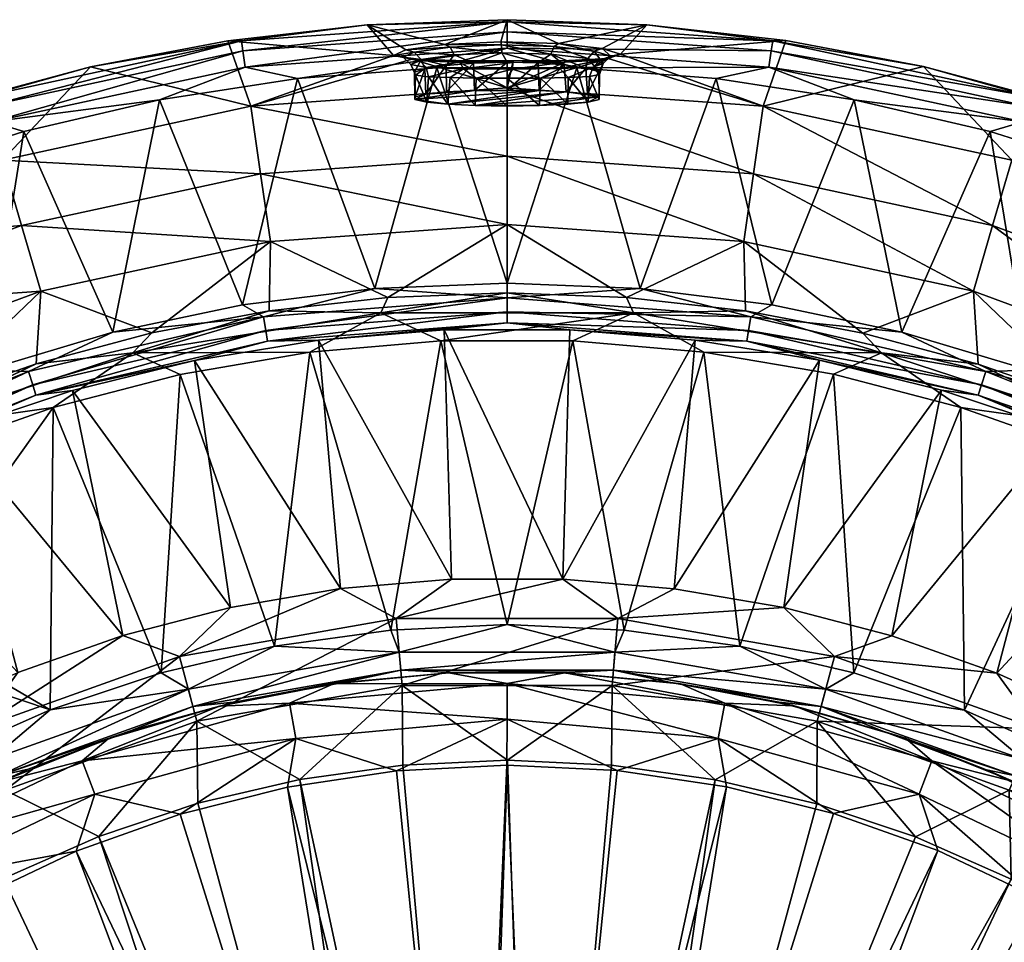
# Model space of a CAD drawing. Header units: inches. Extents: x -200 to 200, y -200 to 200.
# Tile 9 of 10: x -52 to 53, y 101 to 200. Entities that reach past the tile are written whole.
import ezdxf

# ---------------------------------------------------------------- set-up
doc = ezdxf.new("R2010")
doc.units = ezdxf.units.IN
doc.header["$MEASUREMENT"] = 0
doc.layers.add('Layer 1', color=7, linetype='Continuous')

# ---------------------------------------------------------------- blocks, each defined once
blk = doc.blocks.new('Lavabo Bucket 40')
at = {"color": 253, "true_color": 0xa4adb2}
mesh = blk.add_polyface(dxfattribs=at)
corners = [(-9.3, 195.16, 299.22), (-10.15, 195.34, 298.66), (-5.47, 195.17, 294.5), (-8.38, 193.44, 299.91), (-8.62, 194.43, 299.71), (-4.66, 194.29, 296.15), (-5.03, 195, 295.4), (-8.66, 191.6, 310.52), (-6.48, 191.83, 313.2), (-6.51, 194.66, 312.9), (-9.82, 191.32, 307.29), (-8.79, 194.29, 310.11), (-9.87, 193.94, 306.83), (-9.77, 193.63, 303.27), (-9.83, 191.02, 303.83), (-29.77, 197.29, 344.57), (-14.93, 198.97, 344.57), (-28.33, 197.29, 346.53), (0, 199.31, 346.53), (0, 196.48, 349.61), (-27.93, 194.48, 349.61), (0, 198.24, 348.38), (-28.18, 196.22, 348.38), (-22.35, 193.26, 350), (-7.49, 194.4, 350), (-27.32, 190.3, 259.57), (-12.11, 195.73, 304.55), (-10.81, 196.33, 310.6), (-6.63, 196.9, 315.18), (-9.17, 195.27, 309.88), (-5.63, 195.77, 313.81), (-9.9, 196.07, 310.16), (-11.08, 195.52, 304.62), (-10.26, 194.76, 304.73), (-6.08, 196.59, 314.38)]
mesh.append_faces([[corners[k] for k in face] for face in [(0, 1, 2), (3, 4, 5), (0, 6, 4), (7, 8, 9), (10, 11, 12), (12, 13, 14), (7, 9, 11), (15, 16, 17), (18, 17, 16), (19, 20, 21), (22, 17, 18), (18, 21, 22), (23, 20, 19), (21, 20, 22), (19, 24, 23), (25, 26, 15), (16, 26, 27), (15, 26, 16), (27, 28, 16), (25, 1, 26), (29, 30, 31), (32, 26, 1), (32, 31, 26), (33, 0, 4), (12, 33, 13), (4, 3, 13), (13, 33, 4), (27, 26, 31), (33, 29, 32), (27, 34, 28), (11, 9, 29), (11, 29, 12), (31, 34, 27), (34, 31, 30), (33, 12, 29), (31, 32, 29), (0, 32, 1), (32, 0, 33)]], dxfattribs={"color": 253})
mesh = blk.add_polyface(dxfattribs=at)
corners = [(-4.66, 194.29, 296.15), (-5.03, 195, 295.4), (0.6, 194.96, 294.22), (-5.47, 195.17, 294.5), (-9.3, 195.16, 299.22), (-8.62, 194.43, 299.71), (-3.29, 193.31, 295.94), (-6.09, 193.36, 297.45), (-8.38, 193.44, 299.91), (0, 193.31, 295.37), (0.56, 194.26, 295.05), (0.64, 195.13, 293.22), (3.57, 193.31, 296.04), (6.58, 195.19, 295.13), (5.62, 194.31, 296.71), (6.07, 195.02, 296), (-3.58, 194.91, 314.63), (-3.47, 191.98, 314.99), (0, 195.02, 315.3), (-6.48, 191.83, 313.2), (-6.51, 194.66, 312.9), (-14.93, 198.97, 344.57), (0, 199.53, 344.57), (0, 199.31, 346.53), (0, 196.48, 349.61), (7.43, 194.41, 350), (-7.49, 194.4, 350), (-6.63, 196.9, 315.18), (0, 192.25, 259.57), (-10.15, 195.34, 298.66), (-0.66, 197.18, 317.1), (5.47, 197, 315.84), (0, 192.03, 315.55), (3.3, 194.92, 314.74), (-0.6, 196.84, 316.15), (-5.63, 195.77, 313.81), (-0.56, 196.01, 315.45), (-6.08, 196.59, 314.38), (4.66, 195.85, 314.37), (5.02, 196.67, 314.98), (-9.17, 195.27, 309.88)]
mesh.append_faces([[corners[k] for k in face] for face in [(0, 1, 2), (3, 1, 4), (0, 5, 1), (6, 7, 0), (0, 7, 8), (9, 6, 10), (3, 11, 1), (10, 0, 2), (0, 10, 6), (9, 10, 12), (2, 11, 13), (11, 2, 1), (10, 14, 12), (2, 15, 10), (16, 17, 18), (19, 16, 20), (21, 22, 23), (24, 25, 26), (21, 27, 22), (11, 28, 13), (29, 28, 3), (22, 27, 30), (31, 22, 30), (28, 11, 3), (18, 32, 33), (30, 27, 34), (35, 36, 37), (20, 16, 35), (18, 33, 36), (38, 34, 36), (38, 36, 33), (18, 36, 16), (34, 39, 30), (39, 34, 38), (36, 35, 16), (37, 34, 27), (34, 37, 36), (35, 40, 20)]], dxfattribs={"color": 253})
mesh = blk.add_polyface(dxfattribs=at)
corners = [(11.08, 195.63, 305.8), (12.11, 195.84, 305.82), (10.15, 196.46, 311.72), (5.62, 194.31, 296.71), (9.9, 195.22, 300.25), (9.17, 194.48, 300.67), (8.62, 195.38, 310.84), (10.26, 194.85, 305.82), (9.3, 196.19, 311.19), (9.77, 193.99, 307.46), (9.87, 193.69, 303.9), (10.79, 195.39, 299.74), (8.38, 194.37, 310.8), (6.58, 195.19, 295.13), (6.07, 195.02, 296), (3.57, 193.31, 296.04), (6.5, 193.37, 297.79), (0.56, 194.26, 295.05), (8.79, 193.47, 300.61), (0.6, 194.96, 294.22), (0, 199.31, 346.53), (0, 199.53, 344.57), (14.89, 198.98, 344.57), (0, 198.24, 348.38), (28.33, 197.29, 346.53), (28.18, 196.22, 348.38), (0, 196.48, 349.61), (0, 192.25, 259.57), (5.47, 197, 315.84), (6.09, 194.71, 313.24), (6.31, 191.83, 313.22), (3.41, 191.97, 314.91), (3.3, 194.92, 314.74), (4.66, 195.85, 314.37), (5.02, 196.67, 314.98), (-0.66, 197.18, 317.1)]
mesh.append_faces([[corners[k] for k in face] for face in [(0, 1, 2), (3, 4, 5), (6, 7, 8), (7, 9, 10), (4, 11, 1), (7, 6, 9), (7, 5, 0), (6, 12, 9), (13, 11, 14), (0, 5, 4), (15, 3, 16), (14, 3, 17), (18, 16, 5), (14, 19, 13), (3, 5, 16), (18, 5, 10), (4, 14, 11), (14, 4, 3), (7, 10, 5), (0, 8, 7), (0, 4, 1), (8, 0, 2), (20, 21, 22), (23, 20, 24), (25, 26, 23), (13, 27, 11), (2, 22, 28), (21, 28, 22), (29, 30, 12), (31, 29, 32), (33, 32, 29), (29, 12, 33), (6, 34, 33), (28, 8, 2), (6, 8, 34), (34, 28, 35), (12, 6, 33), (34, 8, 28)]], dxfattribs={"color": 253})
mesh = blk.add_polyface(dxfattribs=at)
corners = [(14.21, 170.85, 350), (28.24, 169.1, 350), (25.98, 167.85, 349.74), (0, 169.85, 349.74), (42.11, 166.19, 350), (0, 167.21, 347.66), (25.75, 166.37, 348.93), (25.57, 165.24, 347.66), (51.05, 161.99, 349.74), (0, 168.35, 348.93), (50.6, 160.56, 348.93), (20.06, 165.36, 346.17), (6.69, 166.44, 346.17), (33.32, 163.22, 346.17), (37.95, 166.09, 4.57), (25.42, 168.47, 4.57), (39.93, 164, 1.32), (13.48, 168.25, 1.32), (20.99, 164.07), (34.82, 161.7), (12.75, 169.91, 4.57), (7, 165.26), (44.4, 194.54, 344.57), (28.33, 197.29, 346.53), (29.72, 197.31, 344.57), (14.89, 198.98, 344.57), (0, 199.31, 346.53), (0, 196.48, 349.61), (28.18, 196.22, 348.38), (27.93, 194.48, 349.61), (0, 198.24, 348.38), (7.43, 194.41, 350), (22.3, 193.27, 350), (37.02, 191, 350), (10.15, 196.46, 311.72), (12.11, 195.84, 305.82), (10.79, 195.39, 299.74), (27.32, 190.3, 259.57), (0, 192.25, 259.57), (26.29, 183.09, 174.57), (25.25, 175.87, 89.57), (49.75, 170.57, 89.57), (0, 184.96, 174.57), (0, 177.68, 89.57)]
mesh.append_faces([[corners[k] for k in face] for face in [(0, 1, 2), (3, 0, 2), (2, 1, 4), (5, 6, 7), (8, 6, 2), (2, 6, 9), (10, 7, 6), (7, 11, 12), (7, 13, 11), (14, 15, 16), (17, 18, 16), (19, 16, 18), (16, 15, 17), (20, 17, 15), (17, 21, 18), (22, 23, 24), (24, 23, 25), (26, 25, 23), (27, 28, 29), (23, 28, 30), (31, 27, 29), (29, 32, 31), (29, 33, 32), (34, 35, 25), (35, 36, 37), (37, 24, 35), (38, 39, 37), (22, 24, 37), (37, 36, 38), (35, 24, 25), (40, 41, 39), (42, 40, 39), (40, 15, 14), (40, 20, 15), (40, 43, 20), (0, 32, 1), (33, 1, 32), (32, 0, 31)]], dxfattribs={"color": 253})
mesh = blk.add_polyface(dxfattribs=at)
corners = [(-28.22, 169.1, 350), (-25.98, 167.85, 349.74), (-42.04, 166.21, 350), (-29.77, 197.29, 344.57), (-28.33, 197.29, 346.53), (-44.42, 194.51, 344.57), (-55.81, 191.34, 346.53), (-58.84, 190.64, 344.57), (-72.93, 185.7, 344.57), (-55.51, 190.31, 348.38), (-81.67, 181.81, 346.53), (-65.8, 183.09, 350), (-55.01, 188.62, 349.61), (-51.54, 187.6, 350), (-22.35, 193.26, 350), (-37.07, 190.99, 350), (-27.93, 194.48, 349.61), (-81.23, 180.83, 348.38), (-28.18, 196.22, 348.38), (-80.51, 179.23, 349.61), (-27.32, 190.3, 259.57), (-53.83, 184.56, 259.57), (-51.79, 177.56, 174.57), (-26.29, 183.09, 174.57), (-78.78, 175.37, 259.57), (-75.79, 168.72, 174.57), (-25.25, 175.87, 89.57), (-49.75, 170.57, 89.57), (-25.38, 168.49, 4.57), (-37.9, 166.13, 4.57), (-55.64, 162.16, 350), (-68.82, 157.01, 350), (-79.6, 177.52, 350)]
mesh.append_faces([[corners[k] for k in face] for face in [(0, 1, 2), (3, 4, 5), (6, 7, 5), (8, 7, 6), (5, 4, 6), (9, 6, 4), (10, 8, 6), (11, 12, 13), (14, 15, 16), (17, 6, 9), (9, 4, 18), (9, 12, 19), (18, 16, 12), (12, 9, 18), (19, 12, 11), (13, 12, 15), (12, 16, 15), (20, 3, 5), (7, 8, 21), (5, 21, 20), (21, 22, 23), (7, 21, 5), (8, 24, 21), (21, 23, 20), (22, 24, 25), (24, 22, 21), (26, 22, 27), (22, 26, 23), (27, 22, 25), (28, 26, 29), (26, 27, 29), (30, 13, 2), (30, 31, 11), (2, 15, 0), (14, 0, 15), (15, 2, 13), (13, 30, 11), (11, 31, 32)]], dxfattribs={"color": 253})
mesh = blk.add_polyface(dxfattribs=at)
corners = [(25.98, 167.85, 349.74), (42.11, 166.19, 350), (51.05, 161.99, 349.74), (55.67, 162.15, 350), (39.93, 164, 1.32), (50.25, 162.79, 4.57), (37.95, 166.09, 4.57), (28.33, 197.29, 346.53), (44.4, 194.54, 344.57), (55.81, 191.34, 346.53), (58.81, 190.68, 344.57), (72.9, 185.75, 344.57), (81.67, 181.81, 346.53), (55.51, 190.31, 348.38), (28.18, 196.22, 348.38), (55.01, 188.62, 349.61), (27.93, 194.48, 349.61), (37.02, 191, 350), (65.72, 183.11, 350), (80.51, 179.23, 349.61), (81.23, 180.83, 348.38), (51.52, 187.61, 350), (27.32, 190.3, 259.57), (53.83, 184.56, 259.57), (78.78, 175.37, 259.57), (49.75, 170.57, 89.57), (72.8, 162.08, 89.57), (51.79, 177.56, 174.57), (75.79, 168.72, 174.57), (26.29, 183.09, 174.57), (62.28, 158.57, 4.57), (25.25, 175.87, 89.57), (28.24, 169.1, 350), (79.59, 177.53, 350), (68.91, 156.98, 350)]
mesh.append_faces([[corners[k] for k in face] for face in [(0, 1, 2), (3, 2, 1), (4, 5, 6), (7, 8, 9), (8, 10, 9), (11, 9, 10), (9, 12, 13), (9, 11, 12), (14, 7, 9), (15, 16, 13), (9, 13, 14), (17, 16, 15), (13, 16, 14), (18, 15, 19), (20, 15, 13), (15, 21, 17), (15, 18, 21), (8, 22, 23), (11, 10, 23), (24, 11, 23), (25, 26, 27), (23, 10, 8), (28, 23, 27), (23, 28, 24), (27, 23, 22), (29, 27, 22), (25, 30, 26), (27, 26, 28), (31, 6, 25), (29, 25, 27), (25, 5, 30), (25, 6, 5), (32, 17, 1), (21, 1, 17), (3, 21, 18), (18, 33, 34), (18, 34, 3), (21, 3, 1)]], dxfattribs={"color": 253})
mesh = blk.add_polyface(dxfattribs=at)
corners = [(-9.77, 193.63, 303.27), (-8.57, 190.75, 300.57), (-9.83, 191.02, 303.83), (-8.38, 193.44, 299.91), (-6.31, 190.52, 297.96), (-9.82, 191.32, 307.29), (-9.87, 193.94, 306.83), (-8.66, 191.6, 310.52), (-8.79, 194.29, 310.11), (-14.12, 170.86, 350), (0, 169.85, 349.74), (-25.98, 167.85, 349.74), (-28.22, 169.1, 350), (0, 168.35, 348.93), (0, 167.21, 347.66), (-25.57, 165.24, 347.66), (-25.75, 166.37, 348.93), (-33.35, 163.19, 346.17), (-20.11, 165.35, 346.17), (-6.72, 166.44, 346.17), (-21.04, 164.07), (-13.48, 168.25, 1.32), (-39.93, 164, 1.32), (-25.38, 168.49, 4.57), (-12.73, 169.91, 4.57), (0.02, 170.39, 4.57), (-7.06, 165.26), (-27.32, 190.3, 259.57), (0, 192.25, 259.57), (-10.15, 195.34, 298.66), (-26.29, 183.09, 174.57), (0, 184.96, 174.57), (-25.25, 175.87, 89.57), (0, 177.68, 89.57), (-12.41, 134.42), (-34.88, 161.69), (-24.8, 132.7), (-22.35, 193.26, 350), (-7.49, 194.4, 350), (0, 171.44, 350), (-5.92, 139.84, 235.33), (-17.76, 138.84, 235.33), (-29.49, 136.83, 235.33), (-3.47, 191.98, 314.99)]
mesh.append_faces([[corners[k] for k in face] for face in [(0, 1, 2), (1, 0, 3), (3, 4, 1), (5, 6, 2), (7, 8, 5), (9, 10, 11), (12, 9, 11), (13, 14, 15), (16, 11, 10), (16, 10, 13), (17, 15, 18), (18, 15, 14), (13, 15, 16), (14, 19, 18), (20, 21, 22), (23, 22, 21), (21, 24, 23), (24, 21, 25), (21, 20, 26), (27, 28, 29), (27, 30, 31), (23, 24, 32), (27, 31, 28), (33, 30, 32), (30, 33, 31), (33, 32, 24), (34, 26, 20), (20, 35, 36), (12, 37, 9), (38, 39, 9), (38, 9, 37), (18, 19, 40), (17, 18, 41), (40, 41, 18), (17, 41, 42), (4, 2, 1), (43, 7, 2), (5, 2, 7)]], dxfattribs={"color": 253})
mesh = blk.add_polyface(dxfattribs=at)
corners = [(0, 169.85, 349.74), (-14.12, 170.86, 350), (0, 171.44, 350), (14.21, 170.85, 350), (0, 168.35, 348.93), (25.98, 167.85, 349.74), (6.69, 166.44, 346.17), (0, 167.21, 347.66), (25.57, 165.24, 347.66), (25.75, 166.37, 348.93), (-6.72, 166.44, 346.17), (13.48, 168.25, 1.32), (12.75, 169.91, 4.57), (0.02, 170.39, 4.57), (-7.06, 165.26), (-13.48, 168.25, 1.32), (7, 165.26), (5.86, 129.86, 5), (11.34, 130.15, 2.55), (-5.82, 129.87, 5), (-11.34, 130.15, 2.55), (11.5, 132.05, 0.64), (-11.5, 132.05, 0.64), (12.5, 134.42), (0, 135), (0, 177.68, 89.57), (-12.73, 169.91, 4.57), (-12.41, 134.42), (7.43, 194.41, 350), (5.96, 139.84, 235.33), (20.06, 165.36, 346.17), (-5.92, 139.84, 235.33), (6.17, 129.85, 195), (-6.21, 129.85, 195), (17.47, 128.81, 5), (0.03, 120.52, 220), (-11.2, 128.51, 221.88), (11.2, 128.51, 221.88), (11.14, 120, 220), (11.82, 135.65, 227.53), (-11.82, 135.65, 227.53), (0, 128.72, 199.89), (22.52, 122.84, 203.72), (0, 124.89, 203.72), (11.75, 119.42, 205), (23.21, 126.61, 199.89)]
mesh.append_faces([[corners[k] for k in face] for face in [(0, 1, 2), (3, 0, 2), (4, 0, 5), (6, 7, 8), (9, 7, 4), (7, 6, 10), (11, 12, 13), (14, 11, 15), (16, 11, 14), (11, 13, 15), (17, 18, 19), (20, 19, 18), (21, 20, 18), (20, 21, 22), (21, 23, 24), (22, 21, 24), (25, 13, 12), (13, 25, 26), (27, 24, 14), (16, 24, 23), (24, 16, 14), (28, 3, 2), (29, 6, 30), (6, 29, 10), (29, 31, 10), (17, 19, 32), (19, 33, 32), (17, 32, 34), (35, 36, 37), (38, 35, 37), (36, 39, 37), (39, 36, 40), (40, 31, 29), (39, 40, 29), (33, 41, 32), (42, 43, 44), (42, 41, 43), (41, 45, 32)]], dxfattribs={"color": 253})
mesh = blk.add_polyface(dxfattribs=at)
corners = [(-6.09, 193.36, 297.45), (-3.41, 190.38, 296.27), (-6.31, 190.52, 297.96), (-8.38, 193.44, 299.91), (-3.29, 193.31, 295.94), (0, 190.32, 295.63), (0, 193.31, 295.37), (-6.48, 191.83, 313.2), (-3.47, 191.98, 314.99), (-3.58, 194.91, 314.63), (0, 192.03, 315.55), (0, 195.02, 315.3), (0, 184.96, 174.57), (26.29, 183.09, 174.57), (0, 192.25, 259.57), (25.25, 175.87, 89.57), (0, 177.68, 89.57), (7.43, 194.41, 350), (0, 171.44, 350), (-7.49, 194.4, 350), (8.38, 194.37, 310.8), (8.57, 191.61, 310.61), (9.77, 193.99, 307.46), (9.83, 191.33, 307.35), (9.87, 193.69, 303.9), (6.31, 191.83, 313.22), (3.41, 191.97, 314.91), (3.3, 194.92, 314.74), (6.09, 194.71, 313.24), (9.82, 191.03, 303.89), (8.79, 193.47, 300.61), (8.66, 190.75, 300.66), (6.48, 190.52, 297.98), (6.5, 193.37, 297.79), (3.47, 190.37, 296.19), (3.57, 193.31, 296.04), (-8.66, 191.6, 310.52), (-9.83, 191.02, 303.83)]
mesh.append_faces([[corners[k] for k in face] for face in [(0, 1, 2), (2, 3, 0), (1, 4, 5), (4, 1, 0), (4, 6, 5), (7, 8, 9), (8, 10, 11), (12, 13, 14), (15, 12, 16), (17, 18, 19), (20, 21, 22), (22, 23, 24), (23, 22, 21), (25, 21, 20), (10, 26, 27), (26, 25, 28), (29, 24, 23), (30, 29, 31), (29, 30, 24), (32, 33, 31), (30, 31, 33), (32, 34, 35), (35, 33, 32), (34, 6, 35), (34, 5, 6), (1, 23, 25), (23, 34, 31), (32, 31, 34), (25, 2, 1), (23, 31, 29), (25, 23, 21), (10, 8, 26), (7, 36, 8), (37, 26, 8), (2, 26, 37), (34, 23, 1), (25, 26, 2), (1, 5, 34)]], dxfattribs={"color": 253})
mesh = blk.add_polyface(dxfattribs=at)
corners = [(-51.05, 161.99, 349.74), (-42.04, 166.21, 350), (-25.98, 167.85, 349.74), (-55.64, 162.16, 350), (-50.26, 159.47, 347.66), (-25.75, 166.37, 348.93), (-25.57, 165.24, 347.66), (-74.43, 152.67, 349.74), (-68.82, 157.01, 350), (-73.77, 151.32, 348.93), (-46.37, 159.97, 346.17), (-59.1, 155.71, 346.17), (-50.6, 160.56, 348.93), (-73.27, 150.3, 347.66), (-71.43, 150.46, 346.17), (-33.35, 163.19, 346.17), (-21.04, 164.07), (-39.93, 164, 1.32), (-34.88, 161.69), (-48.43, 158.16), (-64.92, 155.81, 1.32), (-50.22, 162.83, 4.57), (-37.9, 166.13, 4.57), (-61.72, 153.46), (-74.49, 147.69), (-62.25, 158.63, 4.57), (-73.95, 153.53, 4.57), (-25.38, 168.49, 4.57), (-49.75, 170.57, 89.57), (-72.8, 162.08, 89.57), (-75.79, 168.72, 174.57), (-36.9, 129.86), (-70.13, 141.47), (-64.75, 135.24), (-29.49, 136.83, 235.33), (-40.97, 133.85, 235.33), (-52.19, 129.89, 235.33)]
mesh.append_faces([[corners[k] for k in face] for face in [(0, 1, 2), (0, 3, 1), (4, 5, 6), (3, 0, 7), (7, 8, 3), (9, 7, 0), (4, 10, 11), (12, 0, 2), (9, 0, 12), (12, 2, 5), (12, 4, 13), (13, 9, 12), (5, 4, 12), (14, 13, 11), (13, 4, 11), (15, 10, 4), (4, 6, 15), (16, 17, 18), (17, 19, 18), (17, 20, 19), (21, 17, 22), (23, 19, 20), (23, 20, 24), (25, 26, 20), (25, 20, 21), (20, 17, 21), (22, 17, 27), (22, 28, 21), (26, 25, 29), (28, 30, 29), (21, 28, 25), (28, 29, 25), (18, 19, 31), (23, 24, 32), (23, 33, 19), (34, 10, 15), (10, 35, 11), (14, 11, 36)]], dxfattribs={"color": 253})
mesh = blk.add_polyface(dxfattribs=at)
corners = [(55.67, 162.15, 350), (68.91, 156.98, 350), (51.05, 161.99, 349.74), (74.43, 152.67, 349.74), (50.6, 160.56, 348.93), (50.26, 159.47, 347.66), (25.57, 165.24, 347.66), (73.27, 150.3, 347.66), (73.77, 151.32, 348.93), (25.75, 166.37, 348.93), (59.07, 155.77, 346.17), (46.33, 160.01, 346.17), (33.32, 163.22, 346.17), (71.43, 150.5, 346.17), (39.93, 164, 1.32), (64.92, 155.81, 1.32), (50.25, 162.79, 4.57), (48.4, 158.17), (61.63, 153.5), (74.48, 147.69), (34.82, 161.7), (62.28, 158.57, 4.57), (73.95, 153.48, 4.57), (60.21, 120.82), (48.78, 125.87), (55.03, 120.59, 0.64), (54.24, 118.85, 2.55), (33.51, 126.27, 2.55), (40.2, 123.6, 5), (34, 128.12, 0.64), (72.8, 162.08, 89.57), (36.97, 129.84), (41.02, 133.8, 235.33), (52.22, 129.83, 235.33), (63.03, 124.94, 235.33), (56.53, 123.87, 227.53), (33.09, 124.68, 221.88), (34.93, 131.61, 227.53), (73.41, 119.14, 235.33)]
mesh.append_faces([[corners[k] for k in face] for face in [(0, 1, 2), (3, 2, 1), (4, 5, 6), (3, 4, 2), (7, 5, 8), (2, 4, 9), (3, 8, 4), (10, 5, 7), (8, 5, 4), (5, 11, 12), (5, 10, 11), (7, 13, 10), (14, 15, 16), (15, 14, 17), (18, 15, 17), (18, 19, 15), (17, 14, 20), (15, 21, 16), (15, 22, 21), (23, 24, 25), (26, 27, 28), (27, 25, 29), (29, 25, 24), (30, 21, 22), (24, 17, 31), (23, 18, 24), (23, 19, 18), (24, 18, 17), (31, 17, 20), (10, 32, 11), (10, 33, 32), (13, 33, 10), (33, 13, 34), (35, 33, 34), (35, 36, 37), (37, 32, 33), (35, 37, 33), (35, 34, 38)]], dxfattribs={"color": 253})
mesh = blk.add_polyface(dxfattribs=at)
corners = [(33.32, 163.22, 346.17), (25.57, 165.24, 347.66), (50.26, 159.47, 347.66), (11.34, 130.15, 2.55), (17.47, 128.81, 5), (33.51, 126.27, 2.55), (5.86, 129.86, 5), (40.2, 123.6, 5), (28.97, 126.71, 5), (24.82, 132.7), (34, 128.12, 0.64), (36.97, 129.84), (11.5, 132.05, 0.64), (12.5, 134.42), (48.78, 125.87), (20.99, 164.07), (34.82, 161.7), (7, 165.26), (20.06, 165.36, 346.17), (17.81, 138.82, 235.33), (5.96, 139.84, 235.33), (41.02, 133.8, 235.33), (29.51, 136.81, 235.33), (46.33, 160.01, 346.17), (18.5, 128.67, 195), (6.17, 129.85, 195), (30.63, 126.34, 195), (42.51, 122.87, 195), (11.82, 135.65, 227.53), (34.93, 131.61, 227.53), (22.18, 118.45, 220), (11.14, 120, 220), (11.2, 128.51, 221.88), (33.09, 124.68, 221.88), (23.21, 126.61, 199.89), (0, 128.72, 199.89), (22.52, 122.84, 203.72), (45.31, 120.48, 199.89)]
mesh.append_faces([[corners[k] for k in face] for face in [(0, 1, 2), (3, 4, 5), (3, 6, 4), (7, 5, 8), (4, 8, 5), (9, 10, 11), (10, 3, 5), (3, 10, 12), (13, 12, 9), (12, 10, 9), (11, 10, 14), (13, 9, 15), (9, 11, 16), (9, 16, 15), (13, 15, 17), (18, 0, 19), (18, 19, 20), (21, 22, 23), (19, 0, 22), (22, 0, 23), (4, 24, 8), (24, 4, 25), (7, 8, 26), (24, 26, 8), (7, 26, 27), (20, 19, 28), (21, 29, 22), (30, 31, 32), (33, 30, 32), (33, 32, 29), (29, 32, 28), (28, 19, 22), (29, 28, 22), (24, 34, 26), (35, 36, 34), (37, 27, 26), (34, 37, 26), (34, 24, 25)]], dxfattribs={"color": 253})
mesh = blk.add_polyface(dxfattribs=at)
corners = [(-17.44, 128.82, 5), (-11.34, 130.15, 2.55), (-28.9, 126.75, 5), (-5.82, 129.87, 5), (-33.51, 126.27, 2.55), (-11.5, 132.05, 0.64), (-40.17, 123.65, 5), (-24.8, 132.7), (-34, 128.12, 0.64), (-36.9, 129.86), (-12.41, 134.42), (0, 135), (-21.04, 164.07), (-34.88, 161.69), (-6.21, 129.85, 195), (-18.51, 128.67, 195), (-30.68, 126.31, 195), (-22.12, 118.47, 220), (-32.97, 115.93, 220), (-33.09, 124.68, 221.88), (-34.93, 131.61, 227.53), (-40.97, 133.85, 235.33), (-29.49, 136.83, 235.33), (-17.76, 138.84, 235.33), (-5.92, 139.84, 235.33), (-11.82, 135.65, 227.53), (-11.2, 128.51, 221.88), (-11.11, 120, 220), (0.03, 120.52, 220), (-23.21, 126.61, 199.89), (-22.52, 122.84, 203.72), (-34.87, 114.79, 205), (-23.44, 117.67, 205), (-11.79, 119.41, 205), (0, 124.89, 203.72), (-43.96, 116.9, 203.72), (0, 128.72, 199.89), (-45.31, 120.48, 199.89)]
mesh.append_faces([[corners[k] for k in face] for face in [(0, 1, 2), (0, 3, 1), (4, 2, 1), (1, 5, 4), (4, 6, 2), (5, 7, 8), (4, 5, 8), (8, 7, 9), (5, 10, 7), (5, 11, 10), (7, 10, 12), (9, 7, 13), (14, 3, 0), (2, 15, 0), (14, 0, 15), (2, 6, 16), (16, 15, 2), (17, 18, 19), (20, 21, 22), (23, 24, 25), (17, 19, 26), (27, 17, 26), (26, 28, 27), (19, 25, 26), (25, 19, 20), (20, 22, 23), (25, 20, 23), (16, 29, 15), (30, 31, 32), (30, 33, 34), (30, 32, 33), (31, 30, 35), (34, 29, 30), (36, 29, 34), (29, 16, 37), (29, 37, 30), (36, 14, 15), (29, 36, 15)]], dxfattribs={"color": 253})
mesh = blk.add_polyface(dxfattribs=at)
corners = [(-40.17, 123.65, 5), (-33.51, 126.27, 2.55), (-54.24, 118.85, 2.55), (-51.09, 119.56, 5), (-34, 128.12, 0.64), (-61.6, 114.5, 5), (-48.74, 125.89), (-55.03, 120.59, 0.64), (-60.13, 120.86), (-36.9, 129.86), (-64.75, 135.24), (-48.43, 158.16), (-64.07, 131.07), (-40.97, 133.85, 235.33), (-46.37, 159.97, 346.17), (-29.49, 136.83, 235.33), (-52.19, 129.89, 235.33), (-59.1, 155.71, 346.17), (-42.56, 122.8, 195), (-30.68, 126.31, 195), (-54.02, 118.21, 195), (-65.02, 112.53, 195), (-32.97, 115.93, 220), (-43.55, 112.4, 220), (-33.09, 124.68, 221.88), (-53.55, 117.35, 221.88), (-63.46, 102.49, 220), (-53.72, 107.91, 220), (-56.53, 123.87, 227.53), (-63.03, 125, 235.33), (-71.86, 107.12, 221.88), (-34.93, 131.61, 227.53), (-43.96, 116.9, 203.72), (-22.52, 122.84, 203.72), (-45.31, 120.48, 199.89), (-45.95, 110.81, 205), (-34.87, 114.79, 205), (-65.35, 110.9, 199.89), (-63.41, 107.6, 203.72), (-56.59, 105.77, 205)]
mesh.append_faces([[corners[k] for k in face] for face in [(0, 1, 2), (2, 3, 0), (2, 1, 4), (3, 2, 5), (4, 6, 7), (2, 4, 7), (7, 6, 8), (4, 9, 6), (10, 6, 11), (6, 9, 11), (12, 8, 6), (10, 12, 6), (13, 14, 15), (13, 16, 17), (18, 0, 3), (0, 18, 19), (5, 20, 3), (18, 3, 20), (21, 20, 5), (22, 23, 24), (25, 24, 23), (26, 25, 27), (27, 25, 23), (16, 28, 29), (30, 28, 25), (25, 31, 24), (31, 25, 28), (28, 16, 13), (31, 28, 13), (32, 33, 34), (32, 35, 36), (32, 37, 38), (38, 35, 32), (38, 39, 35), (20, 37, 34), (37, 32, 34), (19, 18, 34), (20, 34, 18)]], dxfattribs={"color": 253})
mesh = blk.add_polyface(dxfattribs=at)
corners = [(54.24, 118.85, 2.55), (61.63, 114.42, 5), (72.78, 108.49, 2.55), (40.2, 123.6, 5), (51.12, 119.49, 5), (71.63, 108.45, 5), (55.03, 120.59, 0.64), (33.51, 126.27, 2.55), (73.85, 110.08, 0.64), (60.21, 120.82), (71.1, 114.76), (42.51, 122.87, 195), (54.02, 118.26, 195), (65, 112.6, 195), (22.18, 118.45, 220), (33.09, 124.68, 221.88), (33.02, 115.88, 220), (43.55, 112.34, 220), (53.55, 117.35, 221.88), (53.75, 107.83, 220), (71.86, 107.12, 221.88), (56.53, 123.87, 227.53), (75.85, 113.08, 227.53), (73.41, 119.14, 235.33), (22.52, 122.84, 203.72), (23.39, 117.7, 205), (34.82, 114.85, 205), (45.93, 110.88, 205), (43.96, 116.9, 203.72), (56.57, 105.85, 205), (63.41, 107.6, 203.72), (45.31, 120.48, 199.89), (11.75, 119.42, 205), (0, 124.89, 203.72), (-11.79, 119.41, 205), (-0.03, 120, 205), (65.35, 110.9, 199.89), (23.21, 126.61, 199.89)]
mesh.append_faces([[corners[k] for k in face] for face in [(0, 1, 2), (0, 3, 4), (0, 4, 1), (5, 2, 1), (6, 7, 0), (8, 0, 2), (8, 6, 0), (9, 6, 10), (6, 8, 10), (11, 4, 3), (4, 12, 1), (12, 4, 11), (5, 1, 13), (12, 13, 1), (14, 15, 16), (16, 15, 17), (18, 19, 17), (17, 15, 18), (20, 19, 18), (15, 21, 18), (18, 22, 20), (21, 22, 18), (22, 21, 23), (24, 25, 26), (27, 28, 26), (28, 24, 26), (27, 29, 28), (28, 29, 30), (11, 31, 12), (24, 32, 25), (33, 34, 35), (32, 33, 35), (30, 31, 28), (31, 30, 36), (28, 37, 24), (37, 28, 31), (36, 13, 12), (31, 36, 12)]], dxfattribs={"color": 253})
mesh = blk.add_polyface(dxfattribs=at)
corners = [(-6.39, 31.84, 172), (-12.47, 29.96, 172), (-5.81, 31.72, 171.02), (-22.98, 22.87, 172), (-16.37, 27.78, 171.02), (-18.08, 26.92, 172), (-15.98, 27.12, 170.26), (-9.38, 29.01, 170), (-5.68, 30.96, 170.26), (-15.23, 26.44, 170), (-20.44, 22.7, 170), (-24.29, 21.2, 171.02), (-8.96, 31.2, 200), (-14.52, 29.01, 200), (-19.59, 25.83, 200), (-14.98, 26.01, 220), (-9.23, 28.53, 220), (-12.75, 21.63, 218.72), (-22.12, 118.47, 220), (-3.11, 29.82, 220), (-43.55, 112.4, 220), (-32.97, 115.93, 220), (-11.11, 120, 220), (-10.28, 36.06, 205), (-45.95, 110.81, 205), (-16.78, 33.52, 205), (-34.87, 114.79, 205), (-3.52, 37.32, 205), (-23.44, 117.67, 205), (-11.79, 119.41, 205), (0, 35.05, 204.36), (-11.37, 33.16, 204.36), (-3.03, 32.35, 200), (-10.75, 31.35, 202.45), (-19.88, 26.51, 202.45), (0, 33.14, 202.45), (-21.03, 28.04, 204.36), (-22.62, 29.91, 205), (-27.75, 25.22, 205)]
mesh.append_faces([[corners[k] for k in face] for face in [(0, 1, 2), (3, 4, 5), (1, 5, 4), (2, 1, 4), (6, 7, 8), (8, 2, 4), (6, 8, 4), (6, 9, 7), (9, 6, 10), (6, 4, 11), (12, 1, 0), (5, 1, 13), (12, 13, 1), (5, 14, 3), (14, 5, 13), (15, 16, 17), (16, 18, 19), (16, 20, 21), (22, 19, 18), (21, 18, 16), (16, 15, 20), (23, 24, 25), (24, 23, 26), (27, 28, 23), (27, 29, 28), (23, 28, 26), (30, 23, 31), (12, 32, 33), (33, 13, 12), (33, 34, 13), (13, 34, 14), (35, 31, 33), (34, 33, 36), (36, 33, 31), (25, 31, 23), (37, 36, 25), (36, 31, 25), (36, 37, 38)]], dxfattribs={"color": 253})
mesh = blk.add_polyface(dxfattribs=at)
corners = [(53.75, 107.83, 220), (9.32, 28.48, 220), (43.55, 112.34, 220), (-3.11, 29.82, 220), (0.03, 120.52, 220), (3.16, 29.83, 220), (11.14, 120, 220), (22.18, 118.45, 220), (33.02, 115.88, 220), (15.04, 25.89, 220), (63.47, 102.41, 220), (72.64, 96.13, 220), (20.06, 22.21, 220), (81.22, 89.01, 220), (89.08, 81.16, 220), (96.2, 72.59, 220), (24.25, 17.55, 220), (-11.11, 120, 220), (-11.79, 119.41, 205), (-3.52, 37.32, 205), (-0.03, 120, 205), (16.65, 33.59, 205), (56.57, 105.85, 205), (45.93, 110.88, 205), (84.86, 84.86, 205), (22.6, 29.93, 205), (27.66, 25.31, 205), (10.22, 36.07, 205), (23.39, 117.7, 205), (3.41, 37.34, 205), (11.75, 119.42, 205), (66.68, 99.8, 205), (34.82, 114.85, 205), (92.77, 76.13, 205), (31.85, 19.78, 205), (76.15, 92.76, 205), (71.63, 108.45, 5), (65, 112.6, 195), (75.42, 105.91, 195), (71.86, 107.12, 221.88), (63.41, 107.6, 203.72), (80.22, 95.72, 203.72), (65.35, 110.9, 199.89)]
mesh.append_faces([[corners[k] for k in face] for face in [(0, 1, 2), (3, 4, 5), (5, 6, 7), (7, 8, 1), (9, 1, 0), (9, 10, 11), (12, 9, 11), (13, 14, 12), (14, 15, 16), (1, 5, 7), (12, 11, 13), (9, 0, 10), (1, 8, 2), (5, 4, 6), (3, 17, 4), (18, 19, 20), (21, 22, 23), (24, 25, 26), (27, 28, 29), (29, 30, 20), (25, 31, 21), (32, 27, 23), (33, 26, 34), (29, 20, 19), (29, 28, 30), (27, 32, 28), (27, 21, 23), (22, 21, 31), (31, 25, 35), (33, 24, 26), (24, 35, 25), (36, 37, 38), (39, 11, 10), (39, 10, 0), (31, 40, 22), (40, 31, 41), (40, 41, 42), (37, 42, 38)]], dxfattribs={"color": 253})
mesh = blk.add_polyface(dxfattribs=at)
corners = [(-88.66, 95.94, 2.55), (-97.92, 85.51, 5), (-89.85, 93.96, 5), (-81.06, 101.65, 5), (-101.7, 82, 2.55), (-89.96, 97.35, 0.64), (-103.19, 83.2, 0.64), (-90.92, 99.79), (-99.74, 90.97), (-63.46, 102.49, 220), (-14.98, 26.01, 220), (-72.64, 96.19, 220), (-53.72, 107.91, 220), (-43.55, 112.4, 220), (-20.11, 22.33, 220), (-81.21, 89.08, 220), (-89.09, 81.18, 220), (-16.78, 33.52, 205), (-56.59, 105.77, 205), (-66.69, 99.71, 205), (-84.87, 84.81, 205), (-22.62, 29.91, 205), (-76.14, 92.71, 205), (-45.95, 110.81, 205), (-85.14, 98.21, 195), (-94.11, 89.67, 195), (-102.22, 80.32, 195), (-87.55, 94.74, 221.88), (-71.86, 107.12, 221.88), (-100.42, 80.97, 221.88), (-101.06, 96.85, 235.33), (-92.48, 105.07, 235.33), (-92.41, 100, 227.53), (-96.18, 72.63, 220), (-96.98, 84.64, 199.89), (-80.22, 95.72, 203.72), (-94.1, 82.12, 203.72), (-92.79, 76.08, 205), (-105, 67.62, 203.72), (-63.41, 107.6, 203.72), (-82.68, 98.66, 199.89)]
mesh.append_faces([[corners[k] for k in face] for face in [(0, 1, 2), (3, 0, 2), (0, 4, 1), (4, 0, 5), (4, 5, 6), (5, 7, 8), (6, 5, 8), (9, 10, 11), (12, 13, 10), (11, 14, 15), (12, 10, 9), (16, 15, 14), (17, 18, 19), (20, 21, 22), (21, 19, 22), (17, 23, 18), (2, 24, 3), (2, 1, 25), (25, 24, 2), (1, 26, 25), (16, 27, 15), (27, 28, 11), (15, 27, 11), (29, 27, 16), (30, 31, 32), (16, 33, 29), (27, 29, 32), (26, 34, 25), (35, 22, 19), (22, 35, 20), (20, 35, 36), (37, 20, 36), (38, 37, 36), (39, 40, 35), (36, 35, 34), (40, 34, 35), (40, 24, 25), (34, 40, 25)]], dxfattribs={"color": 253})

msp = doc.modelspace()

# ---------------------------------------------------------------- block references
at = {"layer": 'Layer 1'}
msp.add_blockref('Lavabo Bucket 40', (0, 0), dxfattribs=at)

doc.saveas('drawing.dxf')
